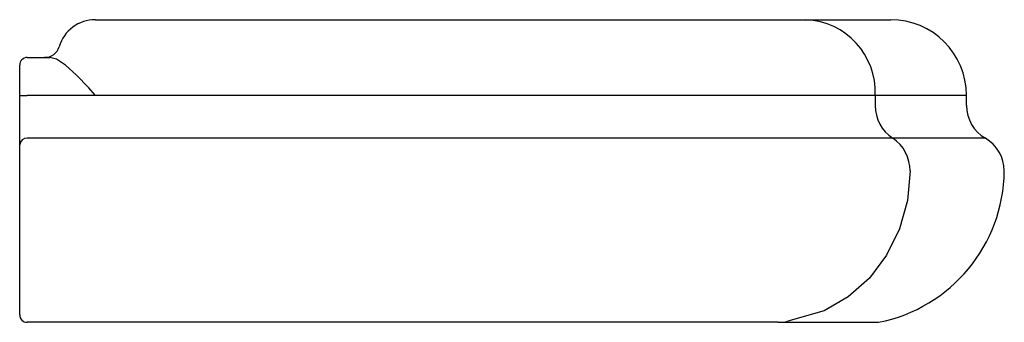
# Model space of a CAD drawing. Header units: millimetres. Extents: x 201.556 to 201.686, y 223.53 to 223.57.
import ezdxf

# ---------------------------------------------------------------- set-up
doc = ezdxf.new("R2010")
doc.units = ezdxf.units.MM
doc.layers.add('SANINDUSA', color=3, linetype='Continuous')

msp = doc.modelspace()

# ---------------------------------------------------------------- linework, layer by layer
at = {"layer": 'SANINDUSA'}
for p, q in [((201.5663035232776, 223.570330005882), (201.6509245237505, 223.570330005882)), ((201.6509245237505, 223.570330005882), (201.6600983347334, 223.570330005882)), ((201.6600983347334, 223.570330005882), (201.6713035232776, 223.570330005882)), ((201.5573035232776, 223.5653300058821), (201.5603015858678, 223.5653300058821)), ((201.5603015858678, 223.5653300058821), (201.5595953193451, 223.5653300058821)), ((201.5563035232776, 223.5603300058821), (201.5563035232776, 223.564330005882)), ((201.5563035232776, 223.5603300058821), (201.5573035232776, 223.5603300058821)), ((201.5563035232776, 223.5589902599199), (201.5563035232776, 223.5603300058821)), ((201.5663035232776, 223.5603300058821), (201.5573035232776, 223.5603300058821)), ((201.6509245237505, 223.5603300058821), (201.5663035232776, 223.5603300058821)), ((201.6692721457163, 223.5603300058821), (201.6509245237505, 223.5603300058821)), ((201.6692721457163, 223.5603300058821), (201.6692721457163, 223.5589902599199)), ((201.6813035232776, 223.5603300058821), (201.6692721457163, 223.5603300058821)), ((201.6813035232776, 223.5589902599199), (201.6813035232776, 223.5603300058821)), ((201.5563035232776, 223.5537941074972), (201.5563035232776, 223.5589902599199)), ((201.6509245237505, 223.554660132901), (201.5573035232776, 223.554660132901)), ((201.671565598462, 223.554660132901), (201.6509245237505, 223.554660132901)), ((201.6838035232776, 223.554660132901), (201.671565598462, 223.554660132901)), ((201.5563035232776, 223.550330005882), (201.5563035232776, 223.5537941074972)), ((201.5563035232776, 223.5403300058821), (201.5563035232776, 223.550330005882)), ((201.5563035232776, 223.5313300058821), (201.5563035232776, 223.5403300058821)), ((201.6564311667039, 223.530330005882), (201.6509245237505, 223.530330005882)), ((201.6564311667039, 223.530330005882), (201.669707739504, 223.530330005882))]:
    msp.add_line(p, q, dxfattribs=at)
at = {"layer": 'SANINDUSA', "flags": 128}
for points in [[(201.5663035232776, 223.5603300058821), (201.5662805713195, 223.5603554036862), (201.5654229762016, 223.5613005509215), (201.5637777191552, 223.5630313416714), (201.5623480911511, 223.564324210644), (201.5611806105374, 223.5650892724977), (201.5603015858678, 223.5653300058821)], [(201.6738590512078, 223.550330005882), (201.6735065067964, 223.5464281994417), (201.6724624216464, 223.5426763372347), (201.6707669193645, 223.5392186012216), (201.6684851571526, 223.5361878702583), (201.6657048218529, 223.533700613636), (201.6625327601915, 223.5318524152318), (201.6577393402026, 223.5304750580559)]]:
    msp.add_lwpolyline(points, dxfattribs=at)
at = {"layer": 'SANINDUSA'}
for centre, radius, start, end in [((201.5663035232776, 223.5653300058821), 0.005, 90, 163.3984504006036), ((201.6596666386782, 223.5607260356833), 0.0096136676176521, 357.6390635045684, 87.42630149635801), ((201.6713035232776, 223.5603300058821), 0.01, 0, 90), ((201.5595953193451, 223.567330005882), 0.002, 270, 343.3984504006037), ((201.5573035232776, 223.564330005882), 0.001, 90, 180), ((201.6743697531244, 223.5589177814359), 0.00509812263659, 179.1854156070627, 236.6304677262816), ((201.6863035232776, 223.5589902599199), 0.0050000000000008, 180, 240.0000000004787), ((201.5572410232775, 223.5537219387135), 0.0009402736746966, 86.18873894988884, 175.5980503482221), ((201.6687614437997, 223.550402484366), 0.0050981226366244, 359.1854156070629, 56.63046772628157), ((201.6813035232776, 223.550330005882), 0.005, 0, 60.00000000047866), ((201.665696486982, 223.5505440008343), 0.0206081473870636, 281.2239286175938, 359.4050300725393), ((201.5573035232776, 223.5313300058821), 0.001, 180, 270), ((201.6564815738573, 223.5358466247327), 0.0055168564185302, 269.4682748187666, 283.1785314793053)]:
    msp.add_arc(centre, radius, start, end, dxfattribs=at)
msp.add_open_spline([(201.6509245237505, 223.530330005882), (201.6197175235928, 223.530330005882), (201.5885105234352, 223.530330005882), (201.5573035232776, 223.530330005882)], degree=3, dxfattribs=at)

doc.saveas('drawing.dxf')
